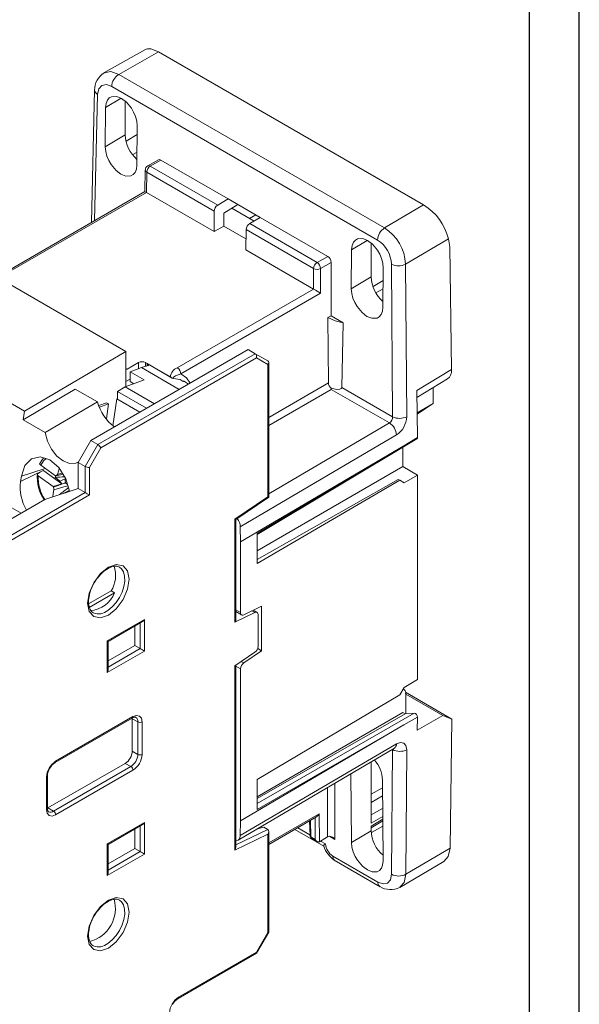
# Model space of a CAD drawing. Header units: millimetres. Extents: x 0 to 420, y 0 to 297.
# Tile 9 of 10: x 364 to 420, y 51 to 150. Entities that reach past the tile are written whole.
import ezdxf

# ---------------------------------------------------------------- set-up
doc = ezdxf.new("R2010")
doc.units = ezdxf.units.MM
doc.layers.add('FORMATO', color=7, linetype='Continuous')

msp = doc.modelspace()

# ---------------------------------------------------------------- linework, layer by layer
at = {"color": 7, "linetype": 'Continuous', "lineweight": 15}
for p, q in [((376.284, 146.904), (372.173, 144.572)), ((373.666, 144.419), (377.668, 146.69)), ((404.339, 131.293), (377.668, 146.69)), ((373.666, 144.419), (400.406, 128.982)), ((371.24, 142.874), (370.936, 129.529)), ((372.958, 143.201), (399.699, 127.764)), ((374.318, 141.727), (374.318, 138.34)), ((372.343, 141.079), (372.314, 137.142)), ((375.499, 135.303), (375.529, 139.239)), ((372.314, 137.142), (374.318, 138.34)), ((377.654, 135.836), (376.587, 135.22)), ((377.902, 135.81), (376.838, 135.196)), ((384.685, 131.894), (377.902, 135.81)), ((376.338, 134.795), (376.306, 132.628)), ((376.838, 135.196), (383.622, 131.28)), ((376.485, 134.587), (376.454, 132.543)), ((383.271, 130.67), (376.485, 134.587)), ((376.307, 132.63), (362.478, 124.647)), ((376.451, 132.544), (362.734, 124.626)), ((376.451, 132.544), (376.454, 132.542)), ((383.271, 128.607), (376.454, 132.542)), ((383.622, 131.28), (384.685, 131.894)), ((387.904, 130.036), (384.685, 131.894)), ((384.245, 130.48), (385.659, 131.325)), ((387.282, 129.677), (385.054, 130.963)), ((385.659, 131.325), (385.659, 131.332)), ((404.339, 131.293), (400.406, 128.982)), ((383.271, 130.67), (383.271, 128.607)), ((384.255, 129.175), (384.245, 130.48)), ((387.904, 130.036), (386.841, 129.422)), ((394.688, 126.12), (387.904, 130.036)), ((384.255, 129.175), (383.271, 128.607)), ((386.47, 127.896), (384.255, 129.175)), ((386.453, 126.77), (386.484, 128.815)), ((393.27, 124.897), (386.484, 128.815)), ((386.841, 129.422), (393.624, 125.506)), ((406.825, 127.875), (402.521, 125.347)), ((406.968, 127.085), (406.825, 127.875)), ((393.27, 122.835), (386.453, 126.77)), ((397.092, 126.791), (397.063, 122.855)), ((399.067, 124.053), (399.067, 127.44)), ((407.153, 114.759), (406.968, 127.085)), ((357.969, 126.051), (374.398, 116.567)), ((393.624, 125.506), (394.688, 126.12)), ((393.27, 122.835), (393.27, 124.897)), ((395.038, 125.51), (393.977, 124.897)), ((393.977, 124.897), (393.977, 122.426)), ((395.038, 120.152), (395.038, 125.51)), ((400.247, 121.016), (400.278, 124.952)), ((401.101, 125.336), (401.217, 109.992)), ((402.521, 125.347), (402.637, 110.003)), ((397.063, 122.855), (399.067, 124.053)), ((379.557, 114.915), (393.273, 122.833)), ((393.27, 122.835), (393.273, 122.833)), ((393.977, 122.426), (379.91, 114.306)), ((347.926, 119.954), (364.178, 110.572)), ((394.705, 119.96), (395.038, 120.152)), ((394.705, 119.96), (394.757, 113.397)), ((396.249, 119.453), (395.038, 120.152)), ((396.103, 112.944), (396.249, 119.453)), ((374.398, 116.567), (364.178, 110.572)), ((386.694, 116.746), (370.855, 107.602)), ((387.401, 116.338), (371.562, 107.194)), ((387.525, 115.919), (371.862, 106.877)), ((374.398, 116.567), (374.396, 113.018)), ((386.694, 116.746), (387.401, 116.338)), ((388.674, 115.603), (387.401, 116.338)), ((388.674, 115.256), (387.525, 115.919)), ((374.397, 114.863), (374.519, 114.793)), ((375.663, 115.442), (374.519, 114.793)), ((374.815, 114.519), (375.948, 114.943)), ((376.512, 115.1), (375.948, 114.943)), ((376.367, 115.44), (378.864, 113.999)), ((376.512, 115.342), (379.046, 113.879)), ((388.674, 101.955), (388.674, 115.256)), ((388.762, 101.919), (388.762, 115.45)), ((374.397, 114.752), (374.519, 114.793)), ((376.229, 113.703), (374.815, 114.519)), ((374.815, 113.524), (374.815, 114.519)), ((378.864, 113.999), (379.046, 113.879)), ((379.046, 113.879), (379.167, 113.838)), ((407.153, 114.759), (403.649, 112.628)), ((374.32, 112.99), (373.542, 112.541)), ((374.32, 112.99), (376.229, 113.703)), ((377.254, 111.296), (374.32, 112.99)), ((374.396, 113.528), (374.815, 113.761)), ((374.815, 113.524), (375.183, 113.312)), ((380.189, 113.531), (380.149, 113.555)), ((380.7, 113.285), (380.171, 113.591)), ((395.038, 112.879), (395.038, 112.746)), ((401.217, 109.992), (396.103, 112.944)), ((403.659, 111.941), (406.752, 113.822)), ((405.291, 111.314), (405.291, 112.934)), ((364.054, 109.7), (369.298, 112.776)), ((371.529, 111.487), (369.298, 112.776)), ((376.476, 110.847), (373.542, 112.541)), ((373.542, 111.751), (373.542, 112.541)), ((400.891, 109.368), (395.038, 112.746)), ((403.72, 107.906), (403.649, 112.628)), ((366.27, 108.42), (371.529, 111.487)), ((371.663, 111.129), (372.421, 111.406)), ((371.733, 110.942), (372.638, 111.28)), ((372.421, 111.406), (372.638, 111.28)), ((372.638, 111.28), (372.427, 109.779)), ((373.089, 109.09), (373.473, 111.789)), ((373.473, 111.789), (373.542, 111.814)), ((375.807, 110.461), (373.473, 111.789)), ((403.683, 110.388), (405.291, 111.314)), ((405.291, 111.314), (403.685, 110.254)), ((364.178, 110.572), (364.054, 109.7)), ((364.054, 109.7), (366.27, 108.42)), ((401.604, 108.161), (385.894, 98.932)), ((370.855, 107.602), (369.582, 105.397)), ((371.562, 107.194), (370.289, 104.989)), ((370.855, 107.602), (371.562, 107.194)), ((385.916, 97.426), (402.357, 107.086)), ((387.599, 98.141), (403.665, 107.768)), ((387.599, 98.241), (402.357, 107.084)), ((402.357, 107.086), (403.72, 107.906)), ((371.862, 106.877), (370.714, 104.888)), ((402.25, 104.986), (402.25, 106.92)), ((367.31, 104.052), (365.816, 105.125)), ((369.582, 105.397), (370.289, 104.989)), ((369.582, 105.397), (369.582, 102.785)), ((370.289, 104.989), (370.289, 102.376)), ((402.25, 104.986), (387.599, 96.528)), ((403.72, 104.137), (402.25, 104.986)), ((363.796, 103.468), (363.876, 104.037)), ((365.547, 104.299), (365.77, 104.416)), ((365.567, 104.067), (367.061, 102.994)), ((366.123, 104.541), (367.936, 103.239)), ((367.31, 104.052), (367.372, 104.045)), ((368.065, 104.206), (367.372, 104.045)), ((370.714, 104.888), (370.714, 102.131)), ((403.72, 104.137), (402.383, 103.358)), ((403.72, 83.561), (403.72, 104.137)), ((367.061, 102.994), (367.936, 103.239)), ((367.108, 102.923), (367.061, 102.994)), ((367.755, 103.516), (367.936, 103.239)), ((368.308, 103.373), (368.355, 103.302)), ((368.518, 103.184), (368.355, 103.302)), ((387.599, 95.627), (401.794, 103.699)), ((401.96, 103.602), (387.599, 95.239)), ((401.96, 103.602), (401.794, 103.699)), ((402.383, 103.358), (401.96, 103.602)), ((370.289, 102.376), (347.662, 89.314)), ((370.714, 102.131), (347.962, 88.997)), ((366.236, 101.669), (369.582, 102.785)), ((368.698, 102.595), (368.153, 102.308)), ((368.7, 102.589), (368.302, 102.358)), ((369.582, 102.785), (370.289, 102.376)), ((361.03, 98.664), (366.236, 101.669)), ((361.733, 101.518), (363.854, 100.294)), ((385.351, 99.701), (388.674, 101.955)), ((385.438, 99.664), (388.762, 101.918)), ((385.351, 89.348), (385.351, 99.701)), ((385.438, 89.455), (385.438, 99.664)), ((385.894, 98.932), (385.916, 97.426)), ((387.599, 95.239), (387.599, 98.241)), ((385.916, 97.426), (385.916, 90.297)), ((370.634, 91.183), (372.897, 92.49)), ((373.251, 92.286), (370.707, 90.817)), ((373.251, 92.286), (372.897, 92.49)), ((371.114, 90.267), (371.086, 90.283)), ((387.361, 90.305), (385.351, 89.348)), ((385.438, 90.403), (386.022, 90.067)), ((385.438, 90.358), (385.482, 90.379)), ((386.236, 90.078), (388.019, 90.944)), ((387.581, 90.314), (387.188, 90.54)), ((388.019, 90.944), (388.019, 86.473)), ((372.517, 87.454), (376.264, 89.617)), ((372.605, 87.403), (376.052, 89.393)), ((376.264, 89.617), (376.264, 86.433)), ((387.684, 86.902), (387.684, 90.085)), ((375.274, 87.004), (375.274, 88.944)), ((372.517, 84.269), (372.517, 87.454)), ((372.605, 84.565), (372.605, 87.403)), ((376.264, 86.433), (372.517, 84.269)), ((372.605, 85.463), (375.274, 87.004)), ((375.274, 87.004), (375.84, 86.678)), ((385.351, 84.945), (387.361, 86.309)), ((388.019, 86.473), (386.236, 85.244)), ((388.019, 86.473), (387.644, 86.69)), ((385.351, 66.427), (385.351, 84.945)), ((385.438, 66.708), (385.438, 85.005)), ((385.916, 84.649), (385.916, 69.355)), ((402.383, 82.769), (403.72, 83.561)), ((401.96, 82.028), (402.383, 82.769)), ((402.329, 82.62), (402.306, 82.633)), ((402.518, 82.294), (407.19, 79.597)), ((387.599, 73.519), (401.96, 82.028)), ((402.532, 82.165), (402.532, 80.116)), ((406.282, 79.941), (402.532, 82.106)), ((402.25, 80.245), (387.599, 71.786)), ((402.482, 80.111), (402.25, 80.245)), ((367.257, 75.212), (375.035, 79.702)), ((367.319, 75.349), (375.098, 79.839)), ((375.027, 79.635), (375.025, 79.696)), ((375.027, 76.369), (375.027, 79.635)), ((375.027, 79.635), (375.593, 79.309)), ((375.593, 79.309), (375.593, 76.042)), ((376.017, 79.309), (376.017, 76.042)), ((402.482, 80.111), (387.599, 71.614)), ((402.357, 79.011), (403.72, 79.793)), ((403.402, 80.193), (402.482, 80.111)), ((406.282, 79.941), (403.7, 78.475)), ((403.7, 78.475), (403.72, 79.793)), ((407.19, 79.597), (406.282, 79.941)), ((406.992, 66.604), (407.19, 79.597)), ((385.916, 69.355), (402.357, 79.013)), ((402.357, 79.013), (387.599, 70.516)), ((375.593, 76.042), (375.027, 76.369)), ((385.688, 67.432), (401.397, 76.66)), ((385.894, 67.875), (401.604, 77.104)), ((401.217, 76.521), (401.12, 63.992)), ((401.397, 76.66), (401.393, 76.661)), ((402.637, 76.518), (402.54, 63.989)), ((399.067, 69.139), (399.067, 75.291)), ((366.542, 70.654), (374.32, 75.144)), ((374.885, 74.818), (367.107, 70.327)), ((375.098, 74.45), (367.319, 69.96)), ((374.32, 75.144), (374.885, 74.818)), ((366.4, 70.491), (366.4, 73.757)), ((366.488, 73.879), (366.488, 73.883)), ((366.488, 70.613), (366.488, 73.879)), ((387.599, 70.516), (387.599, 73.519)), ((397.022, 74.09), (397.073, 67.173)), ((400.259, 65.334), (400.196, 73.465)), ((366.488, 70.625), (366.542, 70.654)), ((366.488, 70.613), (366.488, 70.617)), ((367.107, 70.327), (366.542, 70.654)), ((385.916, 69.355), (385.894, 67.875)), ((388.762, 66.984), (393.555, 69.751)), ((392.864, 69.352), (392.909, 67.861)), ((393.833, 70.077), (393.854, 67.26)), ((399.067, 68.651), (400.228, 69.368)), ((372.517, 67.04), (376.264, 69.204)), ((372.605, 66.99), (376.052, 68.98)), ((375.274, 66.591), (375.274, 68.531)), ((376.264, 69.204), (376.264, 66.019)), ((387.612, 68.562), (388.25, 68.724)), ((388.25, 68.724), (388.674, 68.479)), ((391.386, 68.499), (394.297, 66.819)), ((397.073, 67.173), (399.067, 68.365)), ((399.067, 68.365), (399.067, 68.816)), ((388.674, 68.01), (385.351, 66.427)), ((388.674, 58.138), (388.674, 68.01)), ((388.762, 58.189), (388.762, 68.291)), ((393.428, 67.498), (392.996, 67.747)), ((393.057, 67.615), (393.636, 67.281)), ((393.854, 67.26), (394.684, 67.739)), ((372.517, 63.856), (372.517, 67.04)), ((372.605, 64.152), (372.605, 66.99)), ((372.605, 65.049), (375.274, 66.591)), ((375.84, 66.264), (375.274, 66.591)), ((393.854, 67.26), (393.851, 67.258)), ((402.54, 63.989), (406.992, 66.604)), ((376.264, 66.019), (372.517, 63.856)), ((399.718, 63.211), (395.19, 65.825)), ((395.351, 65.401), (399.964, 62.738)), ((401.932, 62.666), (406.38, 65.279)), ((387.525, 56.149), (388.674, 58.138)), ((387.537, 56.059), (388.758, 58.173)), ((371.114, 56.789), (371.086, 56.804)), ((379.632, 51.49), (387.525, 56.047)), ((379.694, 51.627), (387.525, 56.149))]:
    msp.add_line(p, q, dxfattribs=at)
at = {"color": 1, "linetype": 'Continuous', "lineweight": 15}
for p, q in [((371.242, 129.706), (371.532, 142.406)), ((372.343, 141.079), (373.917, 142.02)), ((374.417, 137.711), (375.522, 138.372)), ((375.075, 136.358), (375.509, 136.599)), ((387.458, 130.294), (386.836, 129.935)), ((397.092, 126.791), (398.666, 127.733)), ((400.268, 123.683), (399.26, 123.101)), ((399.544, 122.448), (400.262, 122.863)), ((375.663, 114.837), (375.663, 115.442)), ((375.948, 114.943), (379.76, 112.743)), ((376.367, 115.44), (376.367, 115.059)), ((376.512, 115.1), (376.512, 115.342)), ((388.762, 109.936), (394.757, 113.397)), ((395.038, 112.746), (388.762, 109.123)), ((400.891, 109.368), (388.762, 102.243)), ((363.796, 103.468), (366.13, 104.607)), ((366.153, 104.773), (363.876, 104.037)), ((385.438, 90.573), (385.916, 90.297)), ((387.061, 90.479), (387.361, 90.305)), ((375.84, 89.271), (375.84, 86.678)), ((375.84, 86.678), (372.605, 84.81)), ((385.996, 85.383), (386.236, 85.244)), ((385.916, 84.649), (385.438, 84.925)), ((403.402, 80.193), (387.599, 71.095)), ((401.188, 76.538), (401.217, 76.521)), ((394.684, 67.739), (394.684, 72.717)), ((395.392, 67.499), (395.392, 73.132)), ((400.202, 72.692), (399.067, 72.037)), ((400.208, 71.879), (399.067, 71.221)), ((399.067, 69.955), (400.218, 70.619)), ((388.762, 67.15), (393.833, 70.077)), ((392.996, 67.747), (392.946, 69.4)), ((393.412, 69.669), (393.428, 67.498)), ((399.067, 69.139), (400.224, 69.807)), ((400.226, 69.533), (399.067, 68.816)), ((375.84, 68.857), (375.84, 66.264)), ((388.674, 68.479), (385.438, 66.938)), ((392.906, 67.953), (391.673, 68.665)), ((399.096, 68.176), (400.232, 68.831)), ((394.477, 67.046), (393.98, 67.333)), ((394.861, 67.805), (395.392, 67.499)), ((375.84, 66.264), (372.605, 64.396))]:
    msp.add_line(p, q, dxfattribs=at)
at = {"color": 7, "linetype": 'Continuous', "lineweight": 15, "flags": 128}
for points in [[(377.668, 146.69), (376.905, 146.985), (376.569, 146.996), (376.419, 146.963), (376.285, 146.904), (376.284, 146.904)], [(371.532, 142.406), (371.651, 142.959), (371.964, 143.303), (372.422, 143.388), (372.958, 143.201)], [(375.529, 139.239), (375.484, 139.716), (375.357, 140.19), (375.169, 140.634), (374.94, 141.03), (374.433, 141.64), (373.95, 142.007), (373.465, 142.199), (372.953, 142.177), (372.72, 142.048), (372.527, 141.824), (372.394, 141.5), (372.343, 141.079)], [(372.314, 137.142), (372.357, 136.674), (372.48, 136.207), (372.665, 135.766), (372.891, 135.37), (373.399, 134.753), (373.892, 134.376), (374.388, 134.182), (374.901, 134.21), (375.131, 134.342), (375.32, 134.567), (375.449, 134.889), (375.499, 135.303)], [(376.451, 132.544), (376.38, 132.587), (376.332, 132.614), (376.31, 132.627), (376.308, 132.628)], [(400.278, 124.952), (400.233, 125.429), (400.106, 125.902), (399.918, 126.347), (399.689, 126.742), (399.182, 127.353), (398.699, 127.72), (398.214, 127.912), (397.702, 127.89), (397.469, 127.761), (397.275, 127.537), (397.143, 127.213), (397.092, 126.791)], [(397.063, 122.855), (397.105, 122.387), (397.229, 121.919), (397.414, 121.479), (397.64, 121.083), (398.148, 120.466), (398.641, 120.089), (399.137, 119.895), (399.649, 119.923), (399.88, 120.055), (400.069, 120.28), (400.198, 120.602), (400.247, 121.016)], [(396.249, 119.453), (395.428, 119.656), (394.705, 119.96)], [(376.512, 115.342), (376.576, 115.3), (376.623, 115.261), (376.65, 115.223), (376.658, 115.189), (376.618, 115.135), (376.512, 115.1)], [(379.167, 113.838), (379.145, 113.855), (379.132, 113.873), (379.13, 113.912), (379.181, 113.989), (379.378, 114.124), (379.91, 114.306)], [(395.038, 112.879), (395.624, 112.739), (395.919, 112.764), (396.045, 112.828), (396.086, 112.878), (396.103, 112.944)], [(366.27, 108.42), (366.506, 107.542), (366.908, 106.726), (367.452, 106.035), (368.066, 105.556), (368.711, 105.308), (369.354, 105.314), (369.603, 105.433)], [(403.659, 107.765), (403.663, 107.767), (403.695, 107.8), (403.714, 107.847), (403.72, 107.905)], [(368.727, 102.499), (368.341, 103.768), (367.642, 104.879), (366.74, 105.648), (365.775, 105.957), (364.891, 105.759), (364.224, 105.085), (363.876, 104.037)], [(366.108, 105.84), (365.921, 105.623), (365.711, 105.237)], [(365.547, 104.299), (365.497, 104.258), (365.478, 104.206), (365.492, 104.148), (365.538, 104.09), (365.567, 104.067)], [(367.289, 103.895), (367.293, 103.988), (367.3, 104.059)], [(367.508, 104.191), (367.605, 104.51), (367.692, 104.799)], [(367.993, 104.32), (367.835, 104.278), (367.508, 104.191)], [(368.309, 103.371), (368.202, 103.331), (367.108, 102.923)], [(368.555, 103.064), (368.155, 102.947), (367.145, 102.652)], [(367.289, 103.895), (367.48, 103.74), (367.755, 103.516)], [(368.291, 103.763), (367.915, 103.59), (367.755, 103.516)], [(368.303, 103.828), (368.273, 103.66), (368.27, 103.644)], [(368.27, 103.644), (368.281, 103.57), (368.308, 103.373)], [(367.02, 101.931), (367.023, 101.946), (367.083, 102.291), (367.143, 102.635), (367.145, 102.652)], [(367.145, 102.652), (367.135, 102.725), (367.108, 102.923)], [(372.623, 94.864), (373.421, 95.141), (374.098, 95.01), (374.55, 94.49), (374.709, 93.659), (374.55, 92.646), (374.098, 91.603), (373.421, 90.69), (372.623, 90.046)], [(372.623, 90.046), (371.825, 89.769), (371.148, 89.9), (370.696, 90.421), (370.537, 91.251), (370.696, 92.264), (371.148, 93.307), (371.825, 94.22), (372.623, 94.864)], [(371.518, 93.766), (371.651, 93.934), (371.893, 94.201), (372.15, 94.437), (372.425, 94.643), (372.703, 94.803), (372.974, 94.911), (373.228, 94.964), (373.462, 94.963), (373.678, 94.903), (373.737, 94.86)], [(370.989, 92.877), (370.996, 92.895), (371.195, 93.279)], [(371.195, 93.279), (371.51, 93.756), (371.518, 93.766)], [(371.111, 90.276), (370.928, 90.407), (370.78, 90.619), (370.681, 90.885), (370.631, 91.203), (370.631, 91.557), (370.679, 91.924), (370.771, 92.301), (370.866, 92.584), (370.989, 92.877)], [(386.236, 90.078), (386.16, 90.051), (386.092, 90.046), (385.989, 90.091), (385.933, 90.183), (385.916, 90.297)], [(387.684, 90.085), (387.678, 90.157), (387.66, 90.219), (387.631, 90.27), (387.591, 90.307), (387.543, 90.33), (387.487, 90.337), (387.426, 90.329), (387.361, 90.305)], [(372.517, 87.454), (372.554, 87.432), (372.582, 87.416), (372.599, 87.406), (372.605, 87.403)], [(375.035, 79.698), (375.083, 79.728), (375.209, 79.775), (375.307, 79.787), (375.375, 79.772), (375.385, 79.762)], [(375.098, 79.839), (375.449, 79.962), (375.748, 79.904), (375.947, 79.674), (376.017, 79.309)], [(401.604, 77.104), (402.003, 77.248), (402.339, 77.187), (402.561, 76.931), (402.637, 76.518)], [(367.319, 69.96), (366.968, 69.838), (366.669, 69.896), (366.47, 70.125), (366.4, 70.491)], [(385.396, 67.407), (385.454, 67.387), (385.682, 67.429), (385.836, 67.6), (385.894, 67.875)], [(393.428, 67.498), (393.53, 67.365), (393.616, 67.293), (393.679, 67.259), (393.737, 67.242), (393.797, 67.241), (393.851, 67.258)], [(394.858, 67.805), (394.765, 67.777), (394.684, 67.739)], [(372.517, 67.04), (372.554, 67.019), (372.582, 67.003), (372.599, 66.993), (372.605, 66.99)], [(394.297, 66.824), (394.286, 66.828), (394.312, 66.915), (394.477, 67.046)], [(397.073, 67.173), (397.124, 66.701), (397.257, 66.23), (397.45, 65.789), (397.683, 65.395), (398.195, 64.788), (398.68, 64.422), (399.163, 64.23), (399.669, 64.248), (399.898, 64.375), (400.087, 64.596), (400.214, 64.917), (400.259, 65.334)], [(406.992, 66.604), (406.82, 65.779), (406.373, 65.283)], [(401.12, 63.992), (401.01, 63.445), (400.706, 63.105), (400.252, 63.023), (399.718, 63.211)], [(372.623, 56.568), (371.825, 56.291), (371.148, 56.422), (370.696, 56.943), (370.537, 57.773), (370.696, 58.786), (371.148, 59.829), (371.825, 60.742), (372.623, 61.386)], [(371.518, 60.288), (371.651, 60.456), (371.893, 60.723), (372.15, 60.959), (372.425, 61.165), (372.703, 61.325), (372.974, 61.433), (373.228, 61.486), (373.462, 61.485), (373.678, 61.424), (373.737, 61.382)], [(372.623, 61.386), (373.421, 61.663), (374.098, 61.532), (374.55, 61.011), (374.709, 60.181), (374.55, 59.168), (374.098, 58.125), (373.421, 57.212), (372.623, 56.568)], [(370.989, 59.399), (370.996, 59.417), (371.195, 59.801)], [(371.195, 59.801), (371.51, 60.278), (371.518, 60.288)], [(371.111, 56.798), (370.928, 56.929), (370.78, 57.141), (370.681, 57.407), (370.631, 57.724), (370.631, 58.079), (370.679, 58.446), (370.771, 58.823), (370.866, 59.105), (370.989, 59.399)]]:
    msp.add_lwpolyline(points, dxfattribs=at)
at = {"color": 1, "linetype": 'Continuous', "lineweight": 15, "flags": 128}
for points in [[(372.186, 144.577), (372.863, 144.701), (373.666, 144.419)], [(371.532, 142.406), (371.315, 142.6), (371.239, 142.825), (371.242, 142.832)], [(376.589, 135.22), (376.589, 135.222), (376.704, 135.243), (376.838, 135.196)], [(379.91, 114.306), (380.47, 113.916), (380.86, 113.378)], [(380.149, 113.555), (379.84, 113.739), (379.167, 113.838)], [(366.376, 105.8), (366.091, 105.546), (365.816, 105.125)], [(373.744, 94.868), (373.944, 94.707), (374.151, 94.385), (374.264, 93.965), (374.278, 93.471), (374.19, 92.928), (374.007, 92.367), (373.738, 91.817), (373.397, 91.308), (373.003, 90.867), (372.577, 90.519)], [(392.909, 67.865), (392.931, 67.802), (392.996, 67.747)], [(392.996, 67.747), (393.013, 67.665), (393.059, 67.614)], [(395.398, 65.375), (395.246, 65.547), (395.19, 65.825)], [(402.54, 63.989), (402.373, 63.167), (401.931, 62.676)], [(399.718, 63.211), (399.773, 62.933), (399.927, 62.759)], [(373.744, 61.389), (373.944, 61.229), (374.151, 60.907), (374.264, 60.487), (374.278, 59.993), (374.19, 59.45), (374.007, 58.889), (373.738, 58.339), (373.397, 57.829), (373.003, 57.389), (372.577, 57.04)]]:
    msp.add_lwpolyline(points, dxfattribs=at)
at = {"color": 7, "linetype": 'Continuous', "lineweight": 15}
for centre, radius, start, end in [((373.241, 142.865), 2.001, 121.48046, 180.92201), ((374.495, 143.123), 1.539, 122.62937, 177.08194), ((377.605, 138.405), 3.287, 181.13882, 230.25934), ((377.761, 135.635), 0.225, 51.07931, 118.8599), ((376.779, 134.829), 0.435, 115.89252, 184.41261), ((377.253, 134.548), 0.769, 122.62939, 177.08192), ((384.033, 130.638), 0.763, 122.65867, 177.62746), ((401.458, 126.584), 5.52, 13.52348, 58.53255), ((387.257, 128.769), 0.774, 122.53359, 176.60292), ((401.236, 127.686), 1.539, 122.62937, 177.08194), ((397.939, 125.114), 4.588, 2.91782, 57.47423), ((398.046, 125.191), 3.059, 2.72647, 57.28241), ((394.283, 125.482), 0.756, 2.09438, 57.61952), ((394.039, 124.858), 0.769, 122.62939, 177.08192), ((393.624, 125.593), 0.78, 243.06412, 296.93585), ((393.209, 124.858), 0.769, 2.91811, 57.37061), ((401.801, 126.743), 1.571, 243.56503, 297.3022), ((402.353, 124.118), 3.287, 181.13878, 230.25939), ((367.554, 77.475), 52.143, 59.55203, 60.44531), ((376.014, 114.757), 0.77, 62.63353, 117.0778), ((379.953, 113.895), 1.094, 111.21318, 174.52434), ((379.142, 114.267), 0.769, 2.91798, 57.37062), ((395.439, 113.431), 0.682, 182.79279, 234.02653), ((375.76, 112.539), 4.359, 193.95688, 234.72174), ((400.462, 109.989), 0.755, 304.6126, 0.28469), ((401.916, 111.399), 1.571, 243.56482, 297.30206), ((400.346, 110.077), 2.292, 303.27837, 358.16251), ((400.077, 108.073), 1.529, 3.29962, 57.85886), ((365.874, 105.257), 0.144, 166.52815, 246.03318), ((369.704, 103.924), 4.235, 175.23504, 213.37349), ((377.228, 95.023), 13.361, 136.67138, 137.52693), ((368.416, 102.916), 4.653, 173.18547, 209.86855), ((393.95, -328.842), 433.557, 93.40161, 93.52558), ((70.803, 490.108), 488.515, 307.42438, 307.56251), ((384.534, 98.889), 1.36, 1.78957, 39.79109), ((370.481, 94.05), 2.876, 327.15673, 18.73948), ((370.6, 93.352), 2.858, 274.24988, 338.08242), ((386.908, 86.94), 0.777, 305.68929, 357.19881), ((386.689, 84.617), 0.773, 125.8396, 177.60036), ((402.09, 82.234), 0.447, 351.04579, 58.65935), ((375.805, 79.718), 0.461, 242.60985, 297.38974), ((403.324, 79.805), 0.396, 358.31096, 78.66787), ((373.492, 76.439), 1.537, 302.60552, 357.39441), ((401.93, 77.842), 1.501, 241.62633, 298.09099), ((368.396, 73.666), 1.998, 122.60556, 177.39444), ((374.057, 76.112), 1.537, 302.60552, 357.39441), ((374.021, 76.133), 1.998, 302.60539, 357.39461), ((375.805, 76.452), 0.461, 242.60985, 297.38974), ((397.042, 73.365), 3.156, 1.81206, 42.04528), ((367.94, 73.861), 1.447, 147.64562, 179.08422), ((368.008, 73.959), 1.457, 121.04096, 152.34746), ((374.637, 74.429), 0.461, 2.60585, 57.39435), ((366.848, 70.552), 0.361, 169.57141, 228.27295), ((366.859, 69.939), 0.461, 2.60585, 57.39435), ((393.185, 70.356), 0.706, 301.43166, 336.72956), ((402.354, 68.43), 3.288, 181.14444, 230.3122), ((393.208, 67.874), 0.3, 181.88406, 239.86332), ((394.841, 67.156), 0.649, 31.88048, 88.46187), ((396.854, 67.608), 2.667, 197.0489, 236.85857), ((396.024, 67.131), 1.549, 183.12777, 237.45247), ((401.833, 65.313), 1.501, 241.62643, 298.09089), ((400.999, 64.445), 1.997, 237.54276, 298.22705), ((369.88, 60.559), 3.455, 284.53337, 15.59813), ((380.77, 49.945), 1.998, 122.60536, 177.39464), ((380.382, 50.237), 1.457, 121.04118, 152.3471)]:
    msp.add_arc(centre, radius, start, end, dxfattribs=at)
at = {"color": 1, "linetype": 'Continuous', "lineweight": 15}
for centre, radius, start, end in [((376.58, 134.81), 0.242, 183.58165, 246.87428), ((369.839, 103.937), 4.274, 178.25538, 212.18145), ((371.639, 91.595), 1.428, 248.45949, 311.08266), ((374.955, 79.821), 0.144, 304.05801, 7.25429), ((375.091, 79.358), 0.504, 354.39418, 54.14071), ((401.108, 77.065), 0.497, 305.55877, 4.4717), ((367.178, 75.331), 0.143, 302.58925, 7.40307), ((366.338, 73.894), 0.151, 294.37621, 354.3037), ((366.338, 70.628), 0.151, 294.37621, 354.3037), ((366.817, 70.709), 0.479, 243.89522, 307.26192), ((371.639, 58.117), 1.428, 248.45929, 311.08278), ((379.552, 51.609), 0.143, 302.58198, 7.40986)]:
    msp.add_arc(centre, radius, start, end, dxfattribs=at)
at = {"color": 7, "linetype": 'Continuous', "lineweight": 15}
for centre, major_axis, ratio, start_param, end_param in [((387.313, 116.042), (0, 0.32), 0.717434, 4.319788, 5.890584), ((388.462, 115.379), (0.277, 0.16), 0.7174, 5.105146, 6.675942), ((405.739, 115.547), (-1, 1.732), 0.577291, 3.154835, 3.944561), ((371.65, 107), (-0.219, 0.219), 0.317888, 3.842091, 5.412888), ((370.501, 105.01), (0.299, -0.08), 0.317765, 4.011931, 5.582727), ((370.501, 102.254), (0.3, -0.173), 0.00007, 0.785439, 2.356235), ((388.462, 102.078), (0.3, -0.159), 0.037655, 5.517743, 6.303141), ((385.138, 99.823), (0.3, -0.159), 0.037655, 5.517743, 6.263229), ((376.052, 89.74), (0.212, 0.367), 0.577335, 3.92695, 4.71243), ((385.138, 89.47), (0.3, -0.021), 0.524922, 5.534421, 6.319819), ((376.052, 86.555), (0.3, -0.173), 0.00007, 0.785439, 2.356235), ((372.305, 84.392), (0.212, 0.367), 0.577335, 4.71243, 5.497828), ((376.052, 69.326), (0.212, 0.367), 0.577335, 3.92695, 4.71243), ((388.462, 68.132), (0.217, 0.344), 0.601941, 4.736239, 6.307035), ((385.138, 66.549), (0.217, 0.344), 0.601941, 4.736239, 5.521637), ((376.052, 66.142), (0.3, -0.173), 0.00007, 0.785439, 2.356235), ((372.305, 63.978), (0.212, 0.367), 0.577335, 4.71243, 5.497828), ((388.462, 58.26), (0.299, -0.08), 0.317765, 5.582727, 6.368125), ((387.313, 56.271), (-0.219, 0.219), 0.317888, 3.056612, 3.842091)]:
    msp.add_ellipse(centre, major_axis=major_axis, ratio=ratio, start_param=start_param, end_param=end_param, dxfattribs=at)
at = {"layer": 'FORMATO'}
for p, q in [((420, 0), (420, 297)), ((415, 5), (415, 287))]:
    msp.add_line(p, q, dxfattribs=at)

doc.saveas('drawing.dxf')
